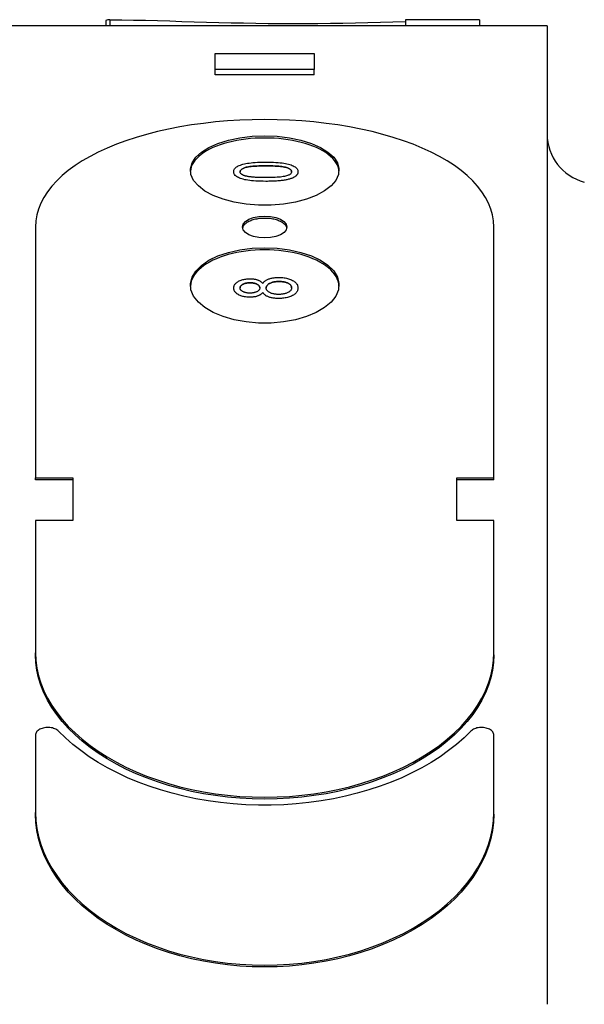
# Model space of a CAD drawing. Header units: millimetres. Extents: x 200 to 469, y 44 to 425.
# Tile 10 of 11: x 427 to 450, y 265 to 305. Entities that reach past the tile are written whole.
import ezdxf

# ---------------------------------------------------------------- set-up
doc = ezdxf.new("R2010")
doc.units = ezdxf.units.MM
doc.layers.add('Detail', color=2, linetype='Continuous')

msp = doc.modelspace()

# ---------------------------------------------------------------- linework, layer by layer
at = {"layer": 'Detail'}
for p, q in [((430.625, 304.521), (430.625, 304.303)), ((430.782, 304.551), (430.782, 304.303)), ((442.713, 304.551), (442.713, 304.303)), ((445.703, 304.541), (445.703, 304.303)), ((448.432, 304.303), (425.932, 304.303)), ((448.432, 304.303), (448.432, 303.426)), ((448.432, 303.426), (448.432, 299.862)), ((435.032, 303.189), (439.032, 303.189)), ((435.032, 302.547), (435.032, 303.189)), ((439.032, 303.189), (439.032, 302.547)), ((439.032, 302.547), (435.032, 302.547)), ((435.032, 302.321), (435.032, 302.547)), ((439.032, 302.321), (439.032, 302.547)), ((439.032, 302.321), (435.032, 302.321)), ((448.432, 298.72), (448.432, 268.13)), ((435.783, 298.414), (435.783, 298.414)), ((438.375, 298.414), (438.375, 298.414)), ((427.782, 296.182), (427.782, 286.056)), ((446.282, 286.056), (446.282, 296.182)), ((435.783, 293.719), (435.783, 293.719)), ((436.954, 293.544), (436.954, 293.544)), ((438.375, 293.722), (438.375, 293.722)), ((427.782, 286.056), (429.282, 286.056)), ((427.782, 285.973), (427.782, 286.056)), ((429.282, 285.973), (427.782, 285.973)), ((429.282, 286.056), (429.282, 284.34)), ((444.782, 284.34), (444.782, 286.056)), ((444.782, 286.056), (446.282, 286.056)), ((446.282, 285.973), (444.782, 285.973)), ((446.282, 285.973), (446.282, 286.056)), ((429.282, 284.34), (427.782, 284.34)), ((427.782, 284.34), (427.782, 278.986)), ((446.282, 284.34), (444.782, 284.34)), ((446.282, 278.986), (446.282, 284.34)), ((427.782, 278.907), (427.782, 278.986)), ((446.282, 278.907), (446.282, 278.986)), ((427.782, 275.665), (427.782, 272.549)), ((446.282, 272.549), (446.282, 275.665)), ((427.782, 272.473), (427.782, 272.549)), ((446.282, 272.473), (446.282, 272.549)), ((448.432, 266.447), (448.432, 264.804))]:
    msp.add_line(p, q, dxfattribs=at)
at = {"layer": 'Detail', "flags": 128}
for points in [[(430.782, 304.551), (431.26, 304.545), (431.741, 304.537), (432.225, 304.526), (432.712, 304.513), (433.201, 304.499), (433.693, 304.484), (434.187, 304.469), (434.682, 304.455), (435.179, 304.441), (435.677, 304.429), (436.176, 304.418), (436.676, 304.408), (437.175, 304.401), (437.675, 304.397), (438.175, 304.395), (438.675, 304.396), (439.178, 304.4), (439.682, 304.407), (440.187, 304.416), (440.693, 304.427), (441.199, 304.44), (441.704, 304.453), (442.209, 304.468), (442.713, 304.484)], [(446.282, 296.182), (446.268, 296.426), (446.228, 296.668), (446.16, 296.908), (446.066, 297.145), (445.945, 297.378), (445.798, 297.606), (445.625, 297.829), (445.427, 298.047), (445.205, 298.258), (444.958, 298.463), (444.688, 298.66), (444.396, 298.85), (444.082, 299.031), (443.747, 299.203), (443.393, 299.367), (443.02, 299.52), (442.63, 299.664), (442.223, 299.797), (441.801, 299.92), (441.365, 300.032), (440.916, 300.133), (440.456, 300.223), (439.986, 300.301), (439.507, 300.367), (439.021, 300.422), (438.529, 300.464), (438.032, 300.495), (437.533, 300.513), (437.032, 300.519), (436.531, 300.513), (436.032, 300.495), (435.536, 300.464), (435.044, 300.422), (434.557, 300.367), (434.078, 300.301), (433.608, 300.223), (433.148, 300.133), (432.699, 300.032), (432.263, 299.92), (431.841, 299.797), (431.434, 299.664), (431.044, 299.52), (430.671, 299.367), (430.317, 299.203), (429.982, 299.031), (429.668, 298.85), (429.376, 298.66), (429.106, 298.463), (428.86, 298.258), (428.637, 298.047), (428.439, 297.829), (428.266, 297.606), (428.119, 297.378), (427.998, 297.145), (427.904, 296.908), (427.836, 296.668), (427.796, 296.426), (427.782, 296.182)], [(437.032, 299.774), (436.84, 299.771), (436.648, 299.763), (436.458, 299.749), (436.271, 299.729), (436.086, 299.704), (435.906, 299.674), (435.73, 299.638), (435.559, 299.598), (435.395, 299.552), (435.237, 299.502), (435.087, 299.447), (434.944, 299.387), (434.811, 299.324), (434.686, 299.257), (434.571, 299.186), (434.466, 299.111), (434.372, 299.034), (434.288, 298.954), (434.216, 298.871), (434.156, 298.786), (434.107, 298.7), (434.07, 298.612), (434.046, 298.523), (434.034, 298.433)], [(437.032, 299.863), (437.539, 299.843), (438.031, 299.785), (438.496, 299.689), (438.917, 299.559), (439.284, 299.397), (439.586, 299.209), (439.816, 298.999), (439.965, 298.773), (440.029, 298.538), (440.008, 298.299), (439.901, 298.065), (439.711, 297.842), (439.445, 297.636), (439.109, 297.454), (438.713, 297.301), (438.269, 297.182), (437.789, 297.101), (437.288, 297.06), (436.779, 297.059), (436.278, 297.101), (435.797, 297.182), (435.353, 297.301), (434.957, 297.453), (434.621, 297.635), (434.354, 297.841), (434.164, 298.064), (434.057, 298.298), (434.035, 298.536), (434.099, 298.771), (434.248, 298.998), (434.476, 299.208), (434.778, 299.396), (435.146, 299.558), (435.568, 299.689), (436.033, 299.785), (436.525, 299.843), (437.032, 299.863)], [(440.031, 298.433), (440.018, 298.523), (439.994, 298.612), (439.957, 298.7), (439.908, 298.786), (439.848, 298.871), (439.776, 298.954), (439.692, 299.034), (439.598, 299.111), (439.493, 299.186), (439.378, 299.257), (439.254, 299.324), (439.12, 299.387), (438.977, 299.447), (438.827, 299.502), (438.669, 299.552), (438.505, 299.598), (438.334, 299.638), (438.158, 299.674), (437.978, 299.704), (437.793, 299.729), (437.606, 299.749), (437.416, 299.763), (437.224, 299.771), (437.032, 299.774)], [(448.432, 299.862), (448.432, 299.837), (448.432, 299.81), (448.433, 299.784), (448.433, 299.757), (448.433, 299.73), (448.434, 299.703), (448.434, 299.675), (448.435, 299.647), (448.435, 299.618), (448.436, 299.588), (448.436, 299.557), (448.436, 299.526), (448.437, 299.494), (448.437, 299.461), (448.437, 299.427), (448.438, 299.392), (448.438, 299.356), (448.437, 299.321), (448.437, 299.287), (448.437, 299.253), (448.437, 299.221), (448.436, 299.189), (448.436, 299.158), (448.435, 299.127)], [(448.433, 299.126), (448.433, 299.109), (448.433, 299.093), (448.433, 299.076), (448.432, 299.059), (448.432, 299.042), (448.432, 299.025), (448.432, 299.008), (448.432, 298.991), (448.431, 298.974), (448.431, 298.958), (448.431, 298.941), (448.431, 298.924), (448.431, 298.907), (448.431, 298.89), (448.43, 298.873), (448.43, 298.856), (448.43, 298.839), (448.43, 298.822), (448.43, 298.805), (448.43, 298.788), (448.43, 298.771), (448.43, 298.753), (448.43, 298.736), (448.43, 298.719)], [(435.783, 298.414), (435.785, 298.445), (435.792, 298.475), (435.804, 298.503), (435.82, 298.531), (435.84, 298.557), (435.865, 298.581), (435.895, 298.605), (435.928, 298.627), (435.966, 298.647), (436.007, 298.666), (436.053, 298.684), (436.103, 298.7), (436.156, 298.715), (436.213, 298.729), (436.274, 298.741), (436.339, 298.753), (436.408, 298.763), (436.48, 298.773), (436.559, 298.781), (436.646, 298.787), (436.741, 298.793), (436.846, 298.796), (436.959, 298.798), (437.08, 298.799)], [(437.08, 298.65), (436.979, 298.649), (436.883, 298.648), (436.793, 298.645), (436.709, 298.642), (436.631, 298.638), (436.558, 298.633), (436.492, 298.627), (436.431, 298.619), (436.376, 298.611), (436.327, 298.602), (436.284, 298.593), (436.247, 298.582), (436.214, 298.57), (436.184, 298.558), (436.157, 298.546), (436.132, 298.533), (436.111, 298.519), (436.092, 298.505), (436.076, 298.491), (436.064, 298.476), (436.053, 298.461), (436.046, 298.445), (436.042, 298.429), (436.041, 298.412)], [(436.041, 298.412), (436.042, 298.429), (436.046, 298.445), (436.053, 298.461), (436.063, 298.476), (436.076, 298.491), (436.092, 298.505), (436.111, 298.519), (436.132, 298.533), (436.157, 298.546), (436.184, 298.558), (436.214, 298.57), (436.247, 298.582), (436.284, 298.593), (436.327, 298.603), (436.376, 298.612), (436.431, 298.62), (436.492, 298.627), (436.558, 298.633), (436.631, 298.638), (436.709, 298.642), (436.793, 298.646), (436.883, 298.648), (436.979, 298.649), (437.08, 298.65)], [(437.08, 298.799), (437.189, 298.799), (437.293, 298.797), (437.391, 298.793), (437.484, 298.789), (437.572, 298.783), (437.654, 298.775), (437.731, 298.767), (437.802, 298.756), (437.869, 298.745), (437.932, 298.732), (437.991, 298.718), (438.046, 298.703), (438.097, 298.687), (438.144, 298.669), (438.187, 298.649), (438.226, 298.629), (438.261, 298.607), (438.291, 298.583), (438.317, 298.559), (438.338, 298.532), (438.354, 298.505), (438.366, 298.476), (438.373, 298.446), (438.375, 298.414)], [(438.12, 298.414), (438.118, 298.43), (438.114, 298.446), (438.107, 298.462), (438.097, 298.477), (438.084, 298.491), (438.068, 298.506), (438.049, 298.519), (438.028, 298.533), (438.003, 298.546), (437.976, 298.558), (437.946, 298.57), (437.913, 298.582), (437.875, 298.592), (437.832, 298.602), (437.783, 298.611), (437.728, 298.619), (437.667, 298.627), (437.601, 298.633), (437.529, 298.638), (437.451, 298.642), (437.367, 298.645), (437.277, 298.648), (437.181, 298.649), (437.08, 298.65)], [(437.08, 298.65), (437.181, 298.649), (437.277, 298.648), (437.367, 298.646), (437.451, 298.642), (437.529, 298.638), (437.601, 298.633), (437.667, 298.627), (437.728, 298.62), (437.783, 298.612), (437.832, 298.603), (437.875, 298.593), (437.913, 298.582), (437.946, 298.57), (437.976, 298.558), (438.003, 298.546), (438.028, 298.533), (438.049, 298.519), (438.068, 298.506), (438.084, 298.492), (438.097, 298.477), (438.107, 298.462), (438.114, 298.446), (438.118, 298.43), (438.12, 298.414)], [(437.08, 298.025), (436.97, 298.026), (436.866, 298.028), (436.767, 298.031), (436.673, 298.036), (436.585, 298.042), (436.503, 298.05), (436.426, 298.059), (436.354, 298.069), (436.287, 298.08), (436.225, 298.093), (436.166, 298.108), (436.111, 298.123), (436.06, 298.14), (436.013, 298.158), (435.97, 298.177), (435.931, 298.198), (435.896, 298.22), (435.866, 298.244), (435.841, 298.269), (435.82, 298.295), (435.804, 298.323), (435.792, 298.352), (435.785, 298.382), (435.783, 298.414)], [(437.08, 298.025), (436.97, 298.026), (436.866, 298.028), (436.767, 298.031), (436.673, 298.036), (436.585, 298.042), (436.503, 298.05), (436.426, 298.058), (436.354, 298.069), (436.287, 298.08), (436.225, 298.093), (436.166, 298.107), (436.111, 298.123), (436.06, 298.14), (436.013, 298.158), (435.97, 298.177), (435.931, 298.198), (435.896, 298.22), (435.866, 298.244), (435.841, 298.268), (435.82, 298.295), (435.804, 298.322), (435.792, 298.352), (435.785, 298.382), (435.783, 298.414)], [(436.223, 298.252), (436.208, 298.257), (436.193, 298.262), (436.18, 298.267), (436.167, 298.273), (436.155, 298.278), (436.143, 298.284), (436.132, 298.29), (436.121, 298.296), (436.112, 298.302), (436.102, 298.309), (436.094, 298.315), (436.086, 298.322), (436.079, 298.329), (436.072, 298.335), (436.066, 298.343), (436.061, 298.35), (436.056, 298.357), (436.052, 298.364), (436.048, 298.372), (436.046, 298.38), (436.043, 298.388), (436.042, 298.396), (436.041, 298.404), (436.041, 298.412)], [(437.08, 298.176), (437.029, 298.176), (436.979, 298.177), (436.93, 298.177), (436.883, 298.178), (436.837, 298.18), (436.792, 298.181), (436.749, 298.183), (436.707, 298.185), (436.666, 298.187), (436.627, 298.189), (436.59, 298.192), (436.553, 298.195), (436.518, 298.198), (436.484, 298.202), (436.452, 298.206), (436.421, 298.21), (436.391, 298.214), (436.363, 298.219), (436.336, 298.224), (436.311, 298.229), (436.287, 298.234), (436.264, 298.24), (436.243, 298.246), (436.223, 298.252)], [(438.12, 298.414), (438.118, 298.397), (438.114, 298.381), (438.107, 298.366), (438.097, 298.351), (438.084, 298.336), (438.068, 298.321), (438.05, 298.308), (438.028, 298.294), (438.004, 298.281), (437.977, 298.269), (437.947, 298.257), (437.914, 298.245), (437.876, 298.234), (437.833, 298.224), (437.784, 298.215), (437.729, 298.207), (437.669, 298.2), (437.602, 298.193), (437.53, 298.188), (437.452, 298.184), (437.367, 298.181), (437.278, 298.178), (437.182, 298.177), (437.08, 298.176)], [(438.114, 298.144), (438.087, 298.134), (438.058, 298.125), (438.028, 298.116), (437.997, 298.107), (437.964, 298.099), (437.93, 298.092), (437.894, 298.085), (437.857, 298.078), (437.819, 298.071), (437.779, 298.065), (437.738, 298.06), (437.696, 298.055), (437.652, 298.05), (437.607, 298.046), (437.56, 298.042), (437.513, 298.038), (437.463, 298.035), (437.413, 298.032), (437.361, 298.03), (437.307, 298.028), (437.253, 298.027), (437.196, 298.026), (437.139, 298.025), (437.08, 298.025)], [(438.114, 298.143), (438.087, 298.134), (438.058, 298.125), (438.028, 298.116), (437.997, 298.107), (437.964, 298.099), (437.93, 298.092), (437.894, 298.084), (437.857, 298.078), (437.819, 298.071), (437.779, 298.065), (437.738, 298.06), (437.696, 298.055), (437.652, 298.05), (437.607, 298.046), (437.56, 298.042), (437.513, 298.038), (437.463, 298.035), (437.413, 298.032), (437.361, 298.03), (437.307, 298.028), (437.253, 298.027), (437.196, 298.026), (437.139, 298.025), (437.08, 298.025)], [(438.375, 298.414), (438.375, 298.4), (438.374, 298.386), (438.371, 298.372), (438.368, 298.359), (438.364, 298.346), (438.359, 298.333), (438.353, 298.32), (438.346, 298.307), (438.339, 298.295), (438.33, 298.283), (438.32, 298.272), (438.31, 298.26), (438.299, 298.249), (438.286, 298.238), (438.273, 298.228), (438.259, 298.217), (438.244, 298.207), (438.228, 298.197), (438.212, 298.188), (438.194, 298.178), (438.175, 298.169), (438.156, 298.16), (438.135, 298.152), (438.114, 298.144)], [(438.375, 298.414), (438.375, 298.4), (438.374, 298.386), (438.371, 298.372), (438.368, 298.359), (438.364, 298.345), (438.359, 298.332), (438.353, 298.32), (438.346, 298.307), (438.339, 298.295), (438.33, 298.283), (438.32, 298.272), (438.31, 298.26), (438.299, 298.249), (438.286, 298.238), (438.273, 298.228), (438.259, 298.217), (438.244, 298.207), (438.228, 298.197), (438.212, 298.188), (438.194, 298.178), (438.175, 298.169), (438.156, 298.16), (438.135, 298.152), (438.114, 298.143)], [(437.032, 296.62), (437.265, 296.605), (437.482, 296.561), (437.668, 296.492), (437.811, 296.402), (437.901, 296.296), (437.932, 296.182), (437.901, 296.069), (437.812, 295.962), (437.669, 295.871), (437.482, 295.801), (437.265, 295.756), (437.032, 295.741), (436.8, 295.756), (436.582, 295.8), (436.396, 295.871), (436.253, 295.962), (436.163, 296.068), (436.132, 296.182), (436.162, 296.295), (436.252, 296.401), (436.395, 296.492), (436.582, 296.561), (436.799, 296.605), (437.032, 296.62)], [(437.032, 296.532), (436.977, 296.532), (436.922, 296.529), (436.867, 296.525), (436.814, 296.519), (436.76, 296.512), (436.708, 296.503), (436.658, 296.493), (436.608, 296.481), (436.56, 296.468), (436.514, 296.453), (436.47, 296.437), (436.428, 296.42), (436.388, 296.401), (436.351, 296.381), (436.316, 296.361), (436.284, 296.339), (436.255, 296.316), (436.229, 296.292), (436.205, 296.268), (436.185, 296.243), (436.168, 296.218), (436.154, 296.192), (436.144, 296.165), (436.136, 296.139)], [(437.928, 296.139), (437.92, 296.165), (437.91, 296.192), (437.896, 296.218), (437.879, 296.243), (437.859, 296.268), (437.836, 296.292), (437.809, 296.316), (437.78, 296.339), (437.748, 296.361), (437.713, 296.381), (437.676, 296.401), (437.636, 296.42), (437.594, 296.437), (437.55, 296.453), (437.504, 296.468), (437.456, 296.481), (437.407, 296.493), (437.356, 296.503), (437.304, 296.512), (437.251, 296.519), (437.197, 296.525), (437.142, 296.529), (437.087, 296.532), (437.032, 296.532)], [(437.032, 295.346), (437.539, 295.325), (438.031, 295.261), (438.496, 295.157), (438.917, 295.016), (439.284, 294.84), (439.586, 294.635), (439.816, 294.407), (439.965, 294.162), (440.029, 293.907), (440.008, 293.648), (439.901, 293.395), (439.711, 293.153), (439.445, 292.93), (439.109, 292.733), (438.713, 292.568), (438.269, 292.439), (437.789, 292.351), (437.288, 292.306), (436.779, 292.306), (436.278, 292.351), (435.797, 292.439), (435.353, 292.567), (434.957, 292.732), (434.621, 292.929), (434.354, 293.152), (434.164, 293.394), (434.057, 293.647), (434.035, 293.906), (434.099, 294.161), (434.248, 294.406), (434.476, 294.634), (434.778, 294.839), (435.146, 295.015), (435.568, 295.157), (436.033, 295.261), (436.525, 295.325), (437.032, 295.346)], [(437.032, 295.259), (436.839, 295.256), (436.647, 295.247), (436.457, 295.232), (436.269, 295.211), (436.084, 295.183), (435.904, 295.15), (435.727, 295.111), (435.557, 295.067), (435.392, 295.017), (435.234, 294.962), (435.083, 294.902), (434.941, 294.838), (434.807, 294.768), (434.682, 294.695), (434.567, 294.618), (434.463, 294.537), (434.369, 294.452), (434.285, 294.365), (434.214, 294.275), (434.153, 294.183), (434.105, 294.089), (434.069, 293.993), (434.045, 293.896), (434.033, 293.799)], [(440.031, 293.799), (440.019, 293.896), (439.995, 293.993), (439.959, 294.089), (439.911, 294.183), (439.851, 294.275), (439.779, 294.365), (439.696, 294.452), (439.601, 294.537), (439.497, 294.618), (439.382, 294.695), (439.257, 294.768), (439.123, 294.838), (438.981, 294.902), (438.83, 294.962), (438.672, 295.017), (438.507, 295.067), (438.337, 295.111), (438.16, 295.15), (437.98, 295.183), (437.795, 295.211), (437.607, 295.232), (437.417, 295.247), (437.225, 295.256), (437.032, 295.259)], [(436.954, 293.903), (436.968, 293.923), (436.982, 293.941), (436.998, 293.959), (437.015, 293.976), (437.034, 293.993), (437.054, 294.008), (437.075, 294.023), (437.097, 294.037), (437.121, 294.05), (437.146, 294.062), (437.172, 294.073), (437.2, 294.084), (437.229, 294.094), (437.259, 294.103), (437.29, 294.111), (437.321, 294.118), (437.354, 294.125), (437.387, 294.13), (437.421, 294.135), (437.457, 294.139), (437.493, 294.142), (437.53, 294.144), (437.568, 294.145), (437.607, 294.146)], [(437.607, 294.146), (437.66, 294.145), (437.712, 294.142), (437.763, 294.138), (437.812, 294.133), (437.86, 294.125), (437.906, 294.117), (437.951, 294.106), (437.994, 294.094), (438.036, 294.08), (438.077, 294.065), (438.116, 294.048), (438.154, 294.029), (438.189, 294.009), (438.221, 293.988), (438.251, 293.966), (438.277, 293.943), (438.3, 293.919), (438.32, 293.894), (438.337, 293.868), (438.351, 293.841), (438.361, 293.813), (438.369, 293.784), (438.374, 293.754), (438.375, 293.722)], [(435.783, 293.719), (435.784, 293.747), (435.788, 293.774), (435.795, 293.8), (435.804, 293.825), (435.817, 293.849), (435.831, 293.872), (435.849, 293.894), (435.869, 293.915), (435.891, 293.935), (435.917, 293.955), (435.945, 293.973), (435.976, 293.991), (436.008, 294.007), (436.042, 294.022), (436.077, 294.035), (436.113, 294.047), (436.151, 294.058), (436.189, 294.067), (436.229, 294.075), (436.27, 294.081), (436.312, 294.086), (436.355, 294.09), (436.4, 294.092), (436.445, 294.093)], [(436.443, 293.93), (436.415, 293.93), (436.388, 293.929), (436.361, 293.927), (436.336, 293.924), (436.311, 293.92), (436.286, 293.916), (436.263, 293.91), (436.24, 293.904), (436.218, 293.897), (436.196, 293.889), (436.176, 293.881), (436.156, 293.871), (436.137, 293.861), (436.12, 293.85), (436.105, 293.84), (436.091, 293.828), (436.078, 293.816), (436.068, 293.804), (436.059, 293.792), (436.052, 293.779), (436.046, 293.765), (436.042, 293.751), (436.039, 293.737), (436.039, 293.722)], [(436.039, 293.722), (436.039, 293.737), (436.042, 293.751), (436.046, 293.765), (436.052, 293.779), (436.059, 293.792), (436.068, 293.804), (436.078, 293.816), (436.091, 293.828), (436.105, 293.84), (436.12, 293.851), (436.137, 293.861), (436.156, 293.871), (436.176, 293.881), (436.196, 293.889), (436.218, 293.897), (436.24, 293.904), (436.263, 293.91), (436.286, 293.916), (436.311, 293.92), (436.336, 293.924), (436.361, 293.927), (436.388, 293.929), (436.415, 293.93), (436.443, 293.93)], [(436.834, 293.723), (436.834, 293.738), (436.831, 293.753), (436.827, 293.767), (436.822, 293.781), (436.815, 293.794), (436.806, 293.806), (436.796, 293.819), (436.784, 293.83), (436.771, 293.842), (436.756, 293.852), (436.739, 293.863), (436.721, 293.873), (436.702, 293.882), (436.682, 293.89), (436.661, 293.898), (436.64, 293.905), (436.618, 293.911), (436.595, 293.916), (436.571, 293.92), (436.547, 293.924), (436.522, 293.927), (436.497, 293.929), (436.47, 293.93), (436.443, 293.93)], [(436.443, 293.93), (436.47, 293.93), (436.497, 293.929), (436.522, 293.927), (436.547, 293.924), (436.571, 293.92), (436.595, 293.916), (436.618, 293.911), (436.64, 293.905), (436.661, 293.898), (436.682, 293.89), (436.702, 293.882), (436.721, 293.873), (436.739, 293.863), (436.756, 293.852), (436.771, 293.842), (436.784, 293.83), (436.796, 293.819), (436.806, 293.806), (436.815, 293.794), (436.822, 293.781), (436.827, 293.767), (436.831, 293.753), (436.834, 293.738), (436.834, 293.723)], [(436.445, 294.093), (436.474, 294.093), (436.503, 294.092), (436.53, 294.09), (436.558, 294.088), (436.584, 294.085), (436.61, 294.081), (436.635, 294.077), (436.66, 294.072), (436.684, 294.066), (436.707, 294.06), (436.73, 294.053), (436.752, 294.046), (436.773, 294.038), (436.794, 294.029), (436.814, 294.019), (436.833, 294.009), (436.851, 293.998), (436.868, 293.987), (436.884, 293.974), (436.9, 293.962), (436.915, 293.948), (436.929, 293.934), (436.942, 293.919), (436.954, 293.903)], [(437.611, 293.983), (437.573, 293.983), (437.537, 293.981), (437.502, 293.979), (437.468, 293.975), (437.436, 293.97), (437.404, 293.964), (437.373, 293.958), (437.344, 293.95), (437.316, 293.941), (437.288, 293.931), (437.262, 293.92), (437.237, 293.908), (437.213, 293.895), (437.192, 293.882), (437.173, 293.868), (437.155, 293.853), (437.14, 293.838), (437.127, 293.823), (437.115, 293.807), (437.106, 293.79), (437.099, 293.773), (437.094, 293.755), (437.091, 293.737), (437.09, 293.718)], [(437.09, 293.718), (437.091, 293.737), (437.094, 293.755), (437.099, 293.773), (437.106, 293.79), (437.115, 293.807), (437.127, 293.823), (437.14, 293.838), (437.155, 293.853), (437.173, 293.868), (437.192, 293.882), (437.213, 293.895), (437.237, 293.908), (437.262, 293.92), (437.288, 293.931), (437.316, 293.941), (437.344, 293.95), (437.373, 293.958), (437.404, 293.964), (437.436, 293.97), (437.468, 293.975), (437.502, 293.979), (437.537, 293.981), (437.573, 293.983), (437.611, 293.983)], [(438.12, 293.723), (438.119, 293.742), (438.116, 293.76), (438.111, 293.778), (438.104, 293.795), (438.095, 293.811), (438.084, 293.827), (438.071, 293.842), (438.056, 293.857), (438.039, 293.871), (438.02, 293.885), (437.999, 293.898), (437.976, 293.91), (437.951, 293.922), (437.925, 293.933), (437.899, 293.942), (437.871, 293.951), (437.842, 293.958), (437.812, 293.965), (437.781, 293.971), (437.749, 293.975), (437.716, 293.979), (437.682, 293.981), (437.647, 293.983), (437.611, 293.983)], [(437.611, 293.983), (437.647, 293.983), (437.682, 293.981), (437.716, 293.979), (437.749, 293.975), (437.781, 293.971), (437.812, 293.965), (437.842, 293.959), (437.871, 293.951), (437.899, 293.942), (437.925, 293.933), (437.951, 293.922), (437.976, 293.91), (437.999, 293.898), (438.02, 293.885), (438.039, 293.871), (438.056, 293.857), (438.071, 293.842), (438.084, 293.827), (438.095, 293.811), (438.104, 293.795), (438.111, 293.778), (438.116, 293.76), (438.119, 293.742), (438.12, 293.723)], [(436.437, 293.349), (436.392, 293.35), (436.348, 293.352), (436.305, 293.355), (436.263, 293.36), (436.222, 293.367), (436.183, 293.374), (436.144, 293.383), (436.107, 293.394), (436.072, 293.406), (436.037, 293.42), (436.004, 293.434), (435.972, 293.451), (435.942, 293.468), (435.914, 293.486), (435.889, 293.506), (435.867, 293.526), (435.847, 293.547), (435.83, 293.569), (435.816, 293.592), (435.804, 293.615), (435.795, 293.64), (435.788, 293.666), (435.784, 293.692), (435.783, 293.719)], [(436.437, 293.349), (436.392, 293.349), (436.348, 293.352), (436.305, 293.355), (436.263, 293.36), (436.222, 293.366), (436.183, 293.374), (436.144, 293.383), (436.107, 293.394), (436.072, 293.406), (436.037, 293.419), (436.004, 293.434), (435.972, 293.45), (435.942, 293.468), (435.914, 293.486), (435.889, 293.505), (435.867, 293.526), (435.847, 293.547), (435.83, 293.569), (435.816, 293.591), (435.804, 293.615), (435.795, 293.64), (435.788, 293.666), (435.784, 293.692), (435.783, 293.719)], [(436.426, 293.513), (436.4, 293.513), (436.374, 293.514), (436.349, 293.516), (436.325, 293.519), (436.301, 293.523), (436.278, 293.528), (436.256, 293.533), (436.234, 293.539), (436.213, 293.546), (436.192, 293.554), (436.172, 293.562), (436.153, 293.572), (436.135, 293.582), (436.118, 293.592), (436.103, 293.603), (436.089, 293.615), (436.077, 293.627), (436.067, 293.639), (436.058, 293.652), (436.051, 293.665), (436.046, 293.679), (436.042, 293.693), (436.039, 293.707), (436.039, 293.722)], [(436.834, 293.723), (436.834, 293.708), (436.831, 293.693), (436.827, 293.679), (436.822, 293.665), (436.814, 293.652), (436.806, 293.639), (436.795, 293.626), (436.784, 293.614), (436.77, 293.603), (436.755, 293.592), (436.738, 293.581), (436.72, 293.571), (436.701, 293.562), (436.68, 293.553), (436.659, 293.546), (436.637, 293.539), (436.613, 293.533), (436.589, 293.527), (436.564, 293.523), (436.539, 293.519), (436.512, 293.516), (436.484, 293.514), (436.455, 293.513), (436.426, 293.513)], [(436.954, 293.544), (436.942, 293.528), (436.929, 293.513), (436.915, 293.498), (436.9, 293.484), (436.884, 293.47), (436.868, 293.458), (436.85, 293.446), (436.832, 293.434), (436.813, 293.424), (436.793, 293.414), (436.773, 293.405), (436.751, 293.397), (436.729, 293.389), (436.706, 293.382), (436.682, 293.376), (436.658, 293.37), (436.633, 293.365), (436.607, 293.361), (436.58, 293.357), (436.553, 293.354), (436.525, 293.352), (436.497, 293.35), (436.467, 293.349), (436.437, 293.349)], [(436.954, 293.544), (436.942, 293.528), (436.929, 293.512), (436.915, 293.498), (436.9, 293.484), (436.884, 293.47), (436.868, 293.458), (436.85, 293.446), (436.832, 293.434), (436.813, 293.424), (436.793, 293.414), (436.773, 293.405), (436.751, 293.397), (436.729, 293.389), (436.706, 293.382), (436.682, 293.376), (436.658, 293.37), (436.633, 293.365), (436.607, 293.361), (436.58, 293.357), (436.553, 293.354), (436.525, 293.352), (436.497, 293.35), (436.467, 293.349), (436.437, 293.349)], [(437.597, 293.296), (437.556, 293.297), (437.517, 293.298), (437.478, 293.3), (437.441, 293.304), (437.405, 293.308), (437.369, 293.312), (437.335, 293.318), (437.302, 293.325), (437.271, 293.333), (437.24, 293.341), (437.21, 293.35), (437.182, 293.361), (437.155, 293.372), (437.129, 293.384), (437.105, 293.396), (437.082, 293.41), (437.061, 293.424), (437.041, 293.439), (437.023, 293.454), (437.006, 293.471), (436.991, 293.488), (436.977, 293.506), (436.965, 293.525), (436.954, 293.544)], [(437.597, 293.296), (437.556, 293.297), (437.517, 293.298), (437.478, 293.3), (437.441, 293.303), (437.405, 293.307), (437.369, 293.312), (437.335, 293.318), (437.302, 293.325), (437.271, 293.332), (437.24, 293.341), (437.21, 293.35), (437.182, 293.361), (437.155, 293.372), (437.129, 293.384), (437.105, 293.396), (437.082, 293.41), (437.061, 293.424), (437.041, 293.439), (437.023, 293.454), (437.006, 293.471), (436.991, 293.488), (436.977, 293.506), (436.965, 293.525), (436.954, 293.544)], [(437.599, 293.46), (437.563, 293.461), (437.528, 293.462), (437.494, 293.465), (437.461, 293.469), (437.429, 293.473), (437.399, 293.479), (437.369, 293.485), (437.34, 293.493), (437.312, 293.502), (437.285, 293.511), (437.26, 293.522), (437.235, 293.533), (437.212, 293.546), (437.191, 293.559), (437.172, 293.572), (437.154, 293.586), (437.139, 293.601), (437.126, 293.616), (437.115, 293.632), (437.106, 293.648), (437.099, 293.665), (437.094, 293.682), (437.091, 293.7), (437.09, 293.718)], [(438.375, 293.722), (438.374, 293.691), (438.369, 293.661), (438.361, 293.632), (438.351, 293.603), (438.337, 293.576), (438.32, 293.55), (438.3, 293.525), (438.276, 293.501), (438.25, 293.477), (438.221, 293.455), (438.188, 293.434), (438.153, 293.414), (438.115, 293.395), (438.075, 293.378), (438.034, 293.363), (437.992, 293.349), (437.948, 293.336), (437.902, 293.326), (437.855, 293.317), (437.807, 293.309), (437.757, 293.304), (437.705, 293.3), (437.652, 293.297), (437.597, 293.296)], [(438.375, 293.722), (438.374, 293.691), (438.369, 293.661), (438.361, 293.632), (438.351, 293.603), (438.337, 293.576), (438.32, 293.55), (438.3, 293.525), (438.276, 293.5), (438.25, 293.477), (438.221, 293.455), (438.188, 293.434), (438.153, 293.414), (438.115, 293.395), (438.075, 293.378), (438.034, 293.363), (437.992, 293.349), (437.948, 293.336), (437.902, 293.326), (437.855, 293.317), (437.807, 293.309), (437.757, 293.304), (437.705, 293.3), (437.652, 293.297), (437.597, 293.296)], [(438.12, 293.723), (438.119, 293.705), (438.115, 293.688), (438.11, 293.67), (438.103, 293.653), (438.093, 293.636), (438.081, 293.62), (438.067, 293.604), (438.051, 293.588), (438.033, 293.572), (438.013, 293.558), (437.992, 293.545), (437.968, 293.532), (437.943, 293.521), (437.916, 293.51), (437.888, 293.501), (437.857, 293.493), (437.826, 293.485), (437.794, 293.478), (437.763, 293.473), (437.73, 293.468), (437.698, 293.465), (437.665, 293.462), (437.632, 293.461), (437.599, 293.46)], [(427.782, 278.986), (427.796, 278.679), (427.836, 278.372), (427.904, 278.065), (427.998, 277.761), (428.119, 277.459), (428.266, 277.161), (428.439, 276.868), (428.637, 276.58), (428.86, 276.298), (429.106, 276.024), (429.376, 275.758), (429.668, 275.501), (429.982, 275.253), (430.317, 275.016), (430.671, 274.791), (431.044, 274.578), (431.434, 274.377), (431.841, 274.19), (432.263, 274.017), (432.699, 273.859), (433.148, 273.716), (433.608, 273.588), (434.078, 273.477), (434.557, 273.382), (435.044, 273.304), (435.536, 273.243), (436.032, 273.199), (436.531, 273.173), (437.032, 273.164), (437.533, 273.173), (438.032, 273.199), (438.529, 273.243), (439.021, 273.304), (439.507, 273.382), (439.986, 273.477), (440.456, 273.588), (440.916, 273.716), (441.365, 273.859), (441.801, 274.017), (442.223, 274.19), (442.63, 274.377), (443.02, 274.578), (443.393, 274.791), (443.747, 275.016), (444.082, 275.253), (444.396, 275.501), (444.688, 275.758), (444.958, 276.024), (445.205, 276.298), (445.427, 276.58), (445.625, 276.868), (445.798, 277.161), (445.945, 277.459), (446.066, 277.761), (446.16, 278.065), (446.228, 278.372), (446.268, 278.679), (446.282, 278.986)], [(446.282, 278.907), (446.268, 278.6), (446.228, 278.293), (446.16, 277.987), (446.066, 277.683), (445.945, 277.381), (445.798, 277.083), (445.625, 276.79), (445.427, 276.502), (445.205, 276.221), (444.958, 275.946), (444.688, 275.68), (444.396, 275.423), (444.082, 275.176), (443.747, 274.939), (443.393, 274.714), (443.02, 274.501), (442.63, 274.3), (442.223, 274.113), (441.801, 273.94), (441.365, 273.782), (440.916, 273.639), (440.456, 273.512), (439.986, 273.4), (439.507, 273.306), (439.021, 273.228), (438.529, 273.167), (438.032, 273.123), (437.533, 273.097), (437.032, 273.088), (436.531, 273.097), (436.032, 273.123), (435.536, 273.167), (435.044, 273.228), (434.557, 273.306), (434.078, 273.4), (433.608, 273.512), (433.148, 273.639), (432.699, 273.782), (432.263, 273.94), (431.841, 274.113), (431.434, 274.3), (431.044, 274.501), (430.671, 274.714), (430.317, 274.939), (429.982, 275.176), (429.668, 275.423), (429.376, 275.68), (429.106, 275.946), (428.86, 276.221), (428.637, 276.502), (428.439, 276.79), (428.266, 277.083), (428.119, 277.381), (427.998, 277.683), (427.904, 277.987), (427.836, 278.293), (427.796, 278.6), (427.782, 278.907)], [(428.709, 275.829), (428.678, 275.857), (428.643, 275.883), (428.604, 275.906), (428.56, 275.927), (428.514, 275.944), (428.465, 275.958), (428.414, 275.969), (428.361, 275.976), (428.307, 275.98), (428.253, 275.98), (428.199, 275.976), (428.147, 275.968), (428.096, 275.957), (428.047, 275.943), (428, 275.925), (427.958, 275.905), (427.918, 275.881), (427.884, 275.855), (427.853, 275.827), (427.828, 275.797), (427.808, 275.765), (427.794, 275.732), (427.785, 275.699), (427.782, 275.665)], [(446.282, 275.665), (446.279, 275.699), (446.27, 275.732), (446.256, 275.765), (446.236, 275.797), (446.211, 275.827), (446.181, 275.855), (446.146, 275.881), (446.107, 275.905), (446.064, 275.925), (446.017, 275.943), (445.968, 275.957), (445.917, 275.968), (445.865, 275.976), (445.811, 275.98), (445.757, 275.98), (445.703, 275.976), (445.65, 275.969), (445.599, 275.958), (445.55, 275.944), (445.504, 275.927), (445.46, 275.906), (445.421, 275.883), (445.386, 275.857), (445.355, 275.829)], [(445.355, 275.829), (445.077, 275.558), (444.778, 275.295), (444.456, 275.043), (444.115, 274.8), (443.754, 274.569), (443.374, 274.35), (442.977, 274.144), (442.564, 273.951), (442.135, 273.772), (441.692, 273.607), (441.237, 273.457), (440.77, 273.323), (440.293, 273.204), (439.806, 273.102), (439.312, 273.016), (438.812, 272.947), (438.307, 272.895), (437.798, 272.86), (437.288, 272.843), (436.776, 272.843), (436.266, 272.86), (435.757, 272.895), (435.252, 272.947), (434.752, 273.016), (434.258, 273.102), (433.771, 273.204), (433.294, 273.323), (432.827, 273.457), (432.372, 273.607), (431.929, 273.772), (431.5, 273.951), (431.087, 274.144), (430.69, 274.35), (430.31, 274.569), (429.949, 274.8), (429.608, 275.043), (429.286, 275.295), (428.987, 275.558), (428.709, 275.829)], [(427.782, 272.549), (427.796, 272.223), (427.836, 271.897), (427.904, 271.572), (427.998, 271.249), (428.119, 270.93), (428.266, 270.614), (428.439, 270.303), (428.637, 269.998), (428.86, 269.699), (429.106, 269.409), (429.376, 269.127), (429.668, 268.855), (429.982, 268.593), (430.317, 268.343), (430.671, 268.104), (431.044, 267.878), (431.434, 267.666), (431.841, 267.469), (432.263, 267.286), (432.699, 267.119), (433.148, 266.967), (433.608, 266.833), (434.078, 266.715), (434.557, 266.615), (435.044, 266.533), (435.536, 266.468), (436.032, 266.422), (436.531, 266.394), (437.032, 266.385), (437.533, 266.394), (438.032, 266.422), (438.529, 266.468), (439.021, 266.533), (439.507, 266.615), (439.986, 266.715), (440.456, 266.833), (440.916, 266.967), (441.365, 267.119), (441.801, 267.286), (442.223, 267.469), (442.63, 267.666), (443.02, 267.878), (443.393, 268.104), (443.747, 268.343), (444.082, 268.593), (444.396, 268.855), (444.688, 269.127), (444.958, 269.409), (445.205, 269.699), (445.427, 269.998), (445.625, 270.303), (445.798, 270.614), (445.945, 270.93), (446.066, 271.249), (446.16, 271.572), (446.228, 271.897), (446.268, 272.223), (446.282, 272.549)], [(446.282, 272.473), (446.268, 272.147), (446.228, 271.821), (446.16, 271.497), (446.066, 271.174), (445.945, 270.854), (445.798, 270.539), (445.625, 270.228), (445.427, 269.923), (445.205, 269.625), (444.958, 269.334), (444.688, 269.053), (444.396, 268.781), (444.082, 268.519), (443.747, 268.268), (443.393, 268.03), (443.02, 267.805), (442.63, 267.593), (442.223, 267.395), (441.801, 267.212), (441.365, 267.045), (440.916, 266.894), (440.456, 266.759), (439.986, 266.642), (439.507, 266.542), (439.021, 266.459), (438.529, 266.395), (438.032, 266.349), (437.533, 266.321), (437.032, 266.312), (436.531, 266.321), (436.032, 266.349), (435.536, 266.395), (435.044, 266.459), (434.557, 266.542), (434.078, 266.642), (433.608, 266.759), (433.148, 266.894), (432.699, 267.045), (432.263, 267.212), (431.841, 267.395), (431.434, 267.593), (431.044, 267.805), (430.671, 268.03), (430.317, 268.268), (429.982, 268.519), (429.668, 268.781), (429.376, 269.053), (429.106, 269.334), (428.86, 269.625), (428.637, 269.923), (428.439, 270.228), (428.266, 270.539), (428.119, 270.854), (427.998, 271.174), (427.904, 271.497), (427.836, 271.821), (427.796, 272.147), (427.782, 272.473)], [(448.43, 268.129), (448.43, 268.104), (448.43, 268.079), (448.43, 268.055), (448.43, 268.03), (448.43, 268.005), (448.43, 267.98), (448.43, 267.956), (448.43, 267.931), (448.431, 267.906), (448.431, 267.882), (448.431, 267.857), (448.431, 267.832), (448.431, 267.808), (448.431, 267.783), (448.431, 267.758), (448.432, 267.734), (448.432, 267.709), (448.432, 267.684), (448.432, 267.66), (448.432, 267.635), (448.433, 267.61), (448.433, 267.586), (448.433, 267.561), (448.433, 267.536)], [(448.435, 267.537), (448.436, 267.487), (448.436, 267.439), (448.437, 267.392), (448.437, 267.346), (448.437, 267.301), (448.437, 267.257), (448.438, 267.212), (448.438, 267.167), (448.437, 267.122), (448.437, 267.075), (448.437, 267.027), (448.437, 266.977), (448.436, 266.929), (448.436, 266.881), (448.435, 266.835), (448.435, 266.789), (448.434, 266.745), (448.434, 266.701), (448.433, 266.657), (448.433, 266.615), (448.433, 266.572), (448.432, 266.53), (448.432, 266.489), (448.432, 266.447)]]:
    msp.add_lwpolyline(points, dxfattribs=at)
at = {"layer": 'Detail'}
msp.add_arc((450.432, 299.934), 2, 180, 255.5176, dxfattribs=at)
for centre, major_axis, ratio, start_param, end_param in [((432.671, 294.803), (-1.975, 9.737), 0.259545, 6.249605, 6.311314), ((372.573, 294.803), (119.217, 5.617), 0.066845, 0.907268, 0.938648)]:
    msp.add_ellipse(centre, major_axis=major_axis, ratio=ratio, start_param=start_param, end_param=end_param, dxfattribs=at)

doc.saveas('drawing.dxf')
